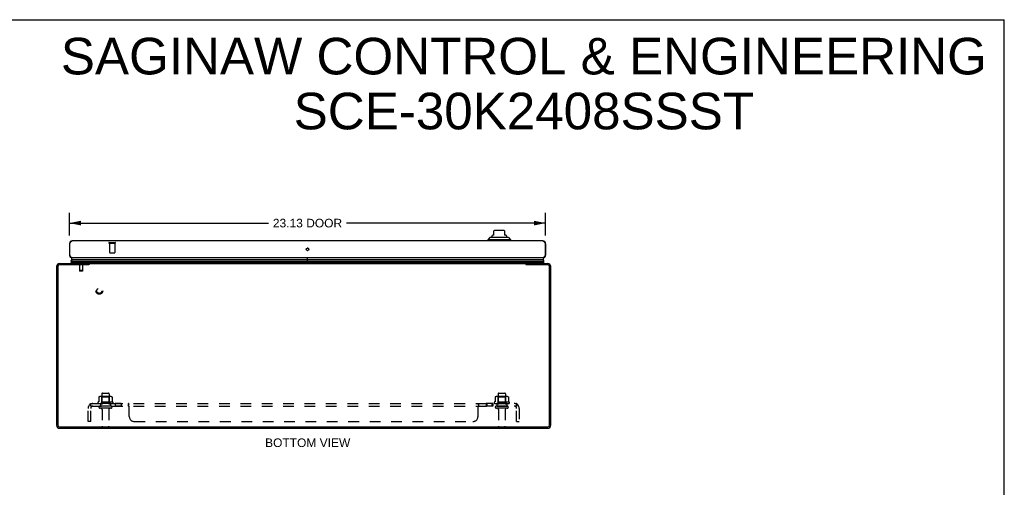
# Model space of a CAD drawing. Header units: inches. Extents: x 0 to 94.4, y 0 to 61.1.
# Tile 6 of 6: x 46.6 to 94.4, y 38.4 to 61.1. Entities that reach past the tile are written whole.
import ezdxf

# ---------------------------------------------------------------- set-up
doc = ezdxf.new("R2010")
doc.units = ezdxf.units.IN
doc.header["$LTSCALE"] = 5.194444
doc.header["$MEASUREMENT"] = 0
doc.linetypes.add('HIDDEN', pattern=[0.2, 0.1, -0.1])
doc.layers.get('0').update_dxf_attribs({"linetype": 'CONTINUOUS'})
for name, color, linetype in [('02___PRT_ALL_AXES', 7, 'CONTINUOUS'), ('DEFAULT_2', 8, 'HIDDEN'), ('DIMENSIONS', 7, 'CONTINUOUS')]:
    doc.layers.add(name, color=color, linetype=linetype)
doc.styles.get("Standard").update_dxf_attribs({"font": 'arial.ttf'})
doc.dimstyles.new('DIMSTYLE_1', dxfattribs={"dimtxt": 0.416667, "dimasz": 0.555556, "dimexe": 0.09, "dimexo": 0.07, "dimgap": 0.0375, "dimtad": 0, "dimtih": 1, "dimtoh": 1, "dimzin": 4, "dimdsep": 46, "dimtxsty": 'Standard', "dimblk": '_FILLED', "dimblk1": '_FILLED', "dimblk2": '_FILLED', "dimcen": 0.09, "dimazin": 1, "dimtfac": 1, "dimtofl": 0, "dimtmove": 0, "dimatfit": 3, "dimldrblk": '_FILLED', "dimfxl": 0, "dimtolj": 1, "dimtzin": 4, "dimarcsym": 0})

# ---------------------------------------------------------------- blocks, each defined once
blk = doc.blocks.new('_FILLED')
at = {"color": 0, "linetype": 'ByBlock'}
blk.add_solid([(0, 0), (-1, 0.2), (-1, -0.2)], dxfattribs=at)
blk = doc.blocks.new('*D11')
at = {"layer": 'DIMENSIONS', "color": 2, "linetype": 'Continuous'}
for p, q in [((49.039, 50.623), (49.039, 51.733)), ((72.164, 50.623), (72.164, 51.733)), ((49.039, 51.233), (58.712, 51.233)), ((72.164, 51.233), (62.49, 51.233))]:
    blk.add_line(p, q, dxfattribs=at)
at = {"layer": 'DIMENSIONS', "color": 2, "linetype": 'Continuous', "xscale": 0.5555555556, "yscale": 0.5555555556, "zscale": 0.5555555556, "rotation": 180}
blk.add_blockref('_FILLED', (49.039, 51.233), dxfattribs=at)
at = {"layer": 'DIMENSIONS', "color": 2, "linetype": 'Continuous', "xscale": 0.5555555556, "yscale": 0.5555555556, "zscale": 0.5555555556}
blk.add_blockref('_FILLED', (72.164, 51.233), dxfattribs=at)
at = {"layer": 'DIMENSIONS', "color": 2, "linetype": 'Continuous', "insert": (60.601, 51.441), "char_height": 0.4167, "width": 3.36121, "attachment_point": 2, "line_spacing_factor": 0.9}
blk.add_mtext('23.13 DOOR', dxfattribs=at)

msp = doc.modelspace()

# ---------------------------------------------------------------- linework, layer by layer
at = {"color": 7, "linetype": 'Continuous'}
for p, q in [((0, 61.111), (94.444, 61.111)), ((94.444, 0), (94.444, 61.111)), ((69.658, 50.652), (69.658, 50.862)), ((70.13, 50.869), (69.697, 50.869)), ((70.17, 50.862), (70.17, 50.652)), ((49.039, 50.234), (49.052, 50.234)), ((69.461, 50.526), (69.363, 50.428)), ((70.465, 50.428), (69.363, 50.428)), ((69.363, 50.428), (69.363, 50.369)), ((70.367, 50.526), (69.461, 50.526)), ((69.53, 50.554), (70.298, 50.554)), ((69.658, 50.652), (69.579, 50.652)), ((69.579, 50.639), (69.579, 50.652)), ((70.248, 50.652), (70.17, 50.652)), ((70.248, 50.639), (70.248, 50.652)), ((70.367, 50.526), (70.465, 50.428)), ((70.465, 50.428), (70.465, 50.369)), ((72.164, 50.234), (72.151, 50.234)), ((60.626, 50.014), (60.577, 50.014)), ((49.039, 49.679), (49.052, 49.679)), ((49.141, 49.311), (49.121, 49.299)), ((49.137, 49.27), (49.121, 49.299)), ((60.601, 49.299), (49.121, 49.299)), ((49.123, 49.377), (60.601, 49.377)), ((60.601, 49.333), (49.132, 49.333)), ((60.601, 49.319), (49.139, 49.319)), ((60.601, 49.311), (49.141, 49.311)), ((60.601, 49.452), (49.152, 49.452)), ((49.964, 49.209), (49.964, 49.27)), ((49.991, 49.269), (49.964, 49.269)), ((60.601, 49.27), (60.601, 49.544)), ((60.603, 49.27), (60.603, 49.544)), ((72.051, 49.452), (60.603, 49.452)), ((60.603, 49.377), (72.079, 49.377)), ((72.07, 49.333), (60.603, 49.333)), ((72.063, 49.319), (60.603, 49.319)), ((72.061, 49.311), (60.603, 49.311)), ((72.082, 49.299), (60.603, 49.299)), ((71.239, 49.269), (71.212, 49.269)), ((71.239, 49.209), (71.239, 49.27)), ((72.082, 49.299), (72.061, 49.311)), ((72.063, 49.319), (72.065, 49.323)), ((72.065, 49.323), (72.067, 49.326)), ((72.082, 49.299), (72.065, 49.27)), ((72.067, 49.326), (72.069, 49.33)), ((72.069, 49.33), (72.07, 49.333)), ((72.164, 49.679), (72.151, 49.679)), ((49.964, 49.253), (49.985, 49.227)), ((71.218, 49.227), (71.239, 49.253))]:
    msp.add_line(p, q, dxfattribs=at)
at = {"color": 3, "linetype": 'Continuous'}
for p, q in [((49.039, 50.234), (49.039, 49.679)), ((49.052, 49.679), (49.052, 50.234)), ((72.029, 50.369), (49.174, 50.369)), ((72.151, 50.234), (72.151, 49.679)), ((72.164, 50.234), (72.164, 49.679)), ((48.559, 49.27), (49.964, 49.27)), ((72.029, 49.544), (49.174, 49.544)), ((49.991, 49.27), (49.991, 49.228)), ((49.991, 49.27), (71.212, 49.27)), ((71.212, 49.27), (71.212, 49.228)), ((71.239, 49.27), (72.269, 49.27)), ((48.414, 49.125), (48.414, 41.415)), ((48.477, 49.127), (48.477, 41.413)), ((49.961, 49.207), (48.557, 49.207)), ((49.976, 49.217), (49.972, 49.214)), ((72.271, 49.207), (71.242, 49.207)), ((72.351, 41.413), (72.351, 49.127)), ((72.414, 41.415), (72.414, 49.125)), ((48.557, 41.333), (72.271, 41.333)), ((48.559, 41.27), (72.269, 41.27))]:
    msp.add_line(p, q, dxfattribs=at)
for points in [[(49.052, 50.234), (49.057, 50.243), (49.062, 50.251), (49.067, 50.26), (49.072, 50.269), (49.077, 50.277), (49.082, 50.285), (49.087, 50.294), (49.092, 50.301), (49.098, 50.309), (49.103, 50.316), (49.108, 50.323), (49.113, 50.329), (49.118, 50.335), (49.123, 50.341), (49.128, 50.346), (49.133, 50.351), (49.138, 50.355), (49.143, 50.359), (49.148, 50.362), (49.153, 50.364), (49.159, 50.366), (49.164, 50.368), (49.169, 50.369), (49.174, 50.369)], [(72.029, 50.369), (72.034, 50.369), (72.039, 50.368), (72.044, 50.366), (72.049, 50.364), (72.054, 50.362), (72.059, 50.359), (72.064, 50.355), (72.069, 50.351), (72.075, 50.346), (72.08, 50.341), (72.085, 50.335), (72.09, 50.329), (72.095, 50.323), (72.1, 50.316), (72.105, 50.309), (72.11, 50.301), (72.115, 50.294), (72.12, 50.285), (72.125, 50.277), (72.13, 50.269), (72.136, 50.26), (72.141, 50.251), (72.146, 50.243), (72.151, 50.234)], [(49.174, 49.544), (49.169, 49.544), (49.164, 49.545), (49.159, 49.546), (49.153, 49.548), (49.148, 49.551), (49.143, 49.554), (49.138, 49.558), (49.133, 49.562), (49.128, 49.567), (49.123, 49.572), (49.118, 49.577), (49.113, 49.583), (49.108, 49.59), (49.103, 49.597), (49.098, 49.604), (49.092, 49.611), (49.087, 49.619), (49.082, 49.627), (49.077, 49.635), (49.072, 49.644), (49.067, 49.652), (49.062, 49.661), (49.057, 49.67), (49.052, 49.679)], [(72.151, 49.679), (72.146, 49.67), (72.141, 49.661), (72.136, 49.652), (72.13, 49.644), (72.125, 49.635), (72.12, 49.627), (72.115, 49.619), (72.11, 49.611), (72.105, 49.604), (72.1, 49.597), (72.095, 49.59), (72.09, 49.583), (72.085, 49.577), (72.08, 49.572), (72.075, 49.567), (72.069, 49.562), (72.064, 49.558), (72.059, 49.554), (72.054, 49.551), (72.049, 49.548), (72.044, 49.546), (72.039, 49.545), (72.034, 49.544), (72.029, 49.544)], [(49.972, 49.214), (49.971, 49.213), (49.97, 49.213), (49.969, 49.212), (49.968, 49.211), (49.967, 49.211), (49.965, 49.21), (49.964, 49.209), (49.963, 49.209), (49.962, 49.208), (49.961, 49.207)], [(49.991, 49.228), (49.99, 49.227), (49.989, 49.226), (49.988, 49.225), (49.987, 49.224), (49.986, 49.223), (49.984, 49.222), (49.983, 49.221), (49.982, 49.22), (49.981, 49.22), (49.98, 49.219), (49.979, 49.218), (49.978, 49.218), (49.977, 49.217), (49.976, 49.217)], [(71.212, 49.228), (71.213, 49.227), (71.214, 49.226), (71.215, 49.225), (71.216, 49.224), (71.217, 49.223), (71.218, 49.222), (71.219, 49.221), (71.22, 49.22), (71.221, 49.22), (71.222, 49.219), (71.223, 49.218), (71.224, 49.218), (71.225, 49.217), (71.226, 49.217), (71.229, 49.215)], [(71.229, 49.215), (71.231, 49.214), (71.232, 49.213), (71.233, 49.213), (71.234, 49.212), (71.235, 49.211), (71.236, 49.211), (71.237, 49.21), (71.238, 49.209), (71.239, 49.209), (71.241, 49.208), (71.242, 49.207)]]:
    msp.add_lwpolyline(points, dxfattribs=at)
at = {"color": 7, "linetype": 'Continuous'}
for points in [[(49.123, 49.377), (49.124, 49.383), (49.124, 49.39), (49.125, 49.396), (49.127, 49.402), (49.128, 49.409), (49.131, 49.415), (49.133, 49.421), (49.136, 49.428), (49.14, 49.434), (49.143, 49.44), (49.147, 49.446), (49.152, 49.452)], [(49.139, 49.319), (49.137, 49.323), (49.136, 49.326), (49.134, 49.33), (49.132, 49.333)], [(72.079, 49.377), (72.079, 49.383), (72.078, 49.39), (72.077, 49.396), (72.076, 49.402), (72.074, 49.409), (72.072, 49.415), (72.069, 49.421), (72.066, 49.428), (72.063, 49.434), (72.059, 49.44), (72.055, 49.446), (72.051, 49.452)], [(49.985, 49.227), (49.983, 49.226), (49.982, 49.224), (49.981, 49.223), (49.98, 49.221), (49.979, 49.219), (49.978, 49.218)], [(71.218, 49.227), (71.219, 49.226), (71.22, 49.224), (71.222, 49.223), (71.223, 49.221), (71.224, 49.219), (71.224, 49.218)]]:
    msp.add_lwpolyline(points, dxfattribs=at)
at = {"color": 3, "linetype": 'Continuous'}
msp.add_circle((60.601, 49.956), 0.0625, dxfattribs=at)
at = {"color": 7, "linetype": 'Continuous'}
for centre, radius, start, end in [((69.697, 50.751), 0.118, 90, 109.4785), ((70.13, 50.751), 0.118, 70.5253, 90), ((69.55, 50.505), 0.0492, 90, 153.8851), ((69.55, 50.554), 0.0197, 120, 180.1146), ((69.5, 50.639), 0.0787, 300, 360), ((70.327, 50.639), 0.0787, 180, 240), ((70.278, 50.505), 0.0492, 26.1149, 90), ((70.278, 50.554), 0.0197, 359.8854, 60), ((49.179, 49.365), 0.0569, 168.7115, 214.5669), ((49.179, 49.494), 0.05, 94.9109, 237.3282), ((49.169, 49.323), 0.03, 186.412, 203.7978), ((72.024, 49.494), 0.05, 302.6718, 85.0891), ((72.034, 49.323), 0.03, 336.2022, 353.588), ((72.023, 49.365), 0.0569, 325.4331, 11.2885), ((49.894, 49.34), 0.145, 308.7549, 311.9881), ((71.309, 49.34), 0.145, 228.0117, 231.2451)]:
    msp.add_arc(centre, radius, start, end, dxfattribs=at)
at = {"color": 3, "linetype": 'Continuous'}
for centre, radius, start, end in [((49.174, 50.234), 0.135, 90, 180), ((72.029, 50.234), 0.135, 0, 90), ((48.559, 49.125), 0.145, 90, 180), ((49.174, 49.679), 0.135, 180, 270), ((72.029, 49.679), 0.135, 270, 360), ((72.269, 49.125), 0.145, 0, 90), ((48.557, 49.127), 0.08, 90, 180), ((72.271, 49.127), 0.08, 0, 90), ((48.559, 41.415), 0.145, 180, 270), ((48.557, 41.413), 0.08, 180, 270), ((72.269, 41.415), 0.145, 270, 360), ((72.271, 41.413), 0.08, 270, 360)]:
    msp.add_arc(centre, radius, start, end, dxfattribs=at)
at = {"color": 7, "linetype": 'Continuous'}
for centre, major_axis, start_param, end_param in [((49.388, 49.376), (0.265, 0), 2.674506, 3.140119), ((49.388, 49.376), (0.265, 0), -2.881148, -2.795492), ((71.814, 49.376), (-0.265, 0), 3.143067, 3.608679), ((71.814, 49.376), (-0.265, 0), 9.078677, 9.164333)]:
    msp.add_ellipse(centre, major_axis=major_axis, ratio=0.632157, start_param=start_param, end_param=end_param, dxfattribs=at)
at = {"layer": '02___PRT_ALL_AXES', "color": 8, "linetype": 'HIDDEN'}
for p, q in [((50.99, 50.251), (50.99, 49.804)), ((50.99, 50.251), (51.238, 50.251)), ((51.238, 50.251), (51.238, 49.804)), ((50.606, 42.94), (50.606, 42.345)), ((50.972, 42.94), (50.972, 42.345)), ((69.856, 42.94), (69.856, 42.345)), ((70.222, 42.94), (70.222, 42.345)), ((51.145, 42.54), (50.433, 42.54)), ((50.455, 42.47), (50.539, 42.47)), ((50.539, 42.47), (50.539, 42.345)), ((51.039, 42.47), (50.539, 42.47)), ((51.039, 42.345), (50.539, 42.345)), ((50.623, 42.176), (50.623, 41.375)), ((50.955, 42.176), (50.955, 41.375)), ((51.039, 42.47), (51.039, 42.345)), ((51.039, 42.47), (51.123, 42.47)), ((51.267, 42.47), (51.267, 42.345)), ((51.548, 42.47), (51.267, 42.47)), ((51.548, 42.345), (51.267, 42.345)), ((51.548, 42.47), (51.548, 42.345)), ((69.599, 42.47), (69.28, 42.47)), ((69.28, 42.47), (69.28, 42.345)), ((69.599, 42.345), (69.28, 42.345)), ((69.318, 42.47), (69.318, 42.345)), ((69.561, 42.47), (69.561, 42.345)), ((69.599, 42.47), (69.599, 42.345)), ((70.395, 42.54), (69.683, 42.54)), ((69.705, 42.47), (69.789, 42.47)), ((70.289, 42.47), (69.789, 42.47)), ((69.789, 42.47), (69.789, 42.345)), ((70.289, 42.345), (69.789, 42.345)), ((69.873, 42.176), (69.873, 41.375)), ((70.205, 42.176), (70.205, 41.375)), ((70.289, 42.47), (70.373, 42.47)), ((70.289, 42.47), (70.289, 42.345))]:
    msp.add_line(p, q, dxfattribs=at)
msp.add_circle((50.489, 47.945), 0.124, dxfattribs=at)
for centre, radius, start, end in [((50.455, 42.508), 0.0384, 124.4497, 270), ((50.789, 41.94), 0.698, 117.6814, 120.6631), ((50.789, 41.94), 0.698, 59.3369, 62.3186), ((51.123, 42.508), 0.0384, 270, 55.5503), ((69.705, 42.508), 0.0384, 124.4497, 270), ((70.039, 41.94), 0.698, 117.6814, 120.6631), ((70.039, 41.94), 0.698, 59.3369, 62.3186), ((70.373, 42.508), 0.0384, 270, 55.5503)]:
    msp.add_arc(centre, radius, start, end, dxfattribs=at)
at = {"layer": 'DEFAULT_2', "color": 8, "linetype": 'HIDDEN'}
for p, q in [((50.972, 50.294), (51.256, 50.294)), ((50.972, 50.251), (51.256, 50.251)), ((51, 49.794), (51.228, 49.794)), ((49.524, 49.27), (49.524, 48.923)), ((49.602, 49.365), (49.532, 49.365)), ((49.542, 49.365), (49.542, 49.305)), ((49.542, 49.305), (49.662, 49.305)), ((49.602, 49.365), (49.602, 49.305)), ((49.672, 49.365), (49.602, 49.365)), ((49.662, 49.365), (49.662, 49.305)), ((49.68, 49.27), (49.68, 48.923)), ((49.524, 48.923), (49.529, 48.895)), ((49.68, 48.923), (49.524, 48.923)), ((49.675, 48.895), (49.529, 48.895)), ((49.68, 48.923), (49.675, 48.895)), ((50.47, 42.785), (50.47, 42.566)), ((51.044, 42.806), (50.533, 42.806)), ((50.605, 42.786), (50.585, 42.806)), ((50.605, 42.49), (50.605, 42.786)), ((50.972, 42.786), (50.605, 42.786)), ((50.636, 42.97), (50.942, 42.97)), ((50.972, 42.786), (50.992, 42.806)), ((50.972, 42.49), (50.972, 42.786)), ((51.108, 42.785), (51.108, 42.566)), ((69.72, 42.785), (69.72, 42.566)), ((70.294, 42.806), (69.783, 42.806)), ((69.855, 42.786), (69.835, 42.806)), ((70.222, 42.786), (69.855, 42.786)), ((69.855, 42.49), (69.855, 42.786)), ((69.886, 42.97), (70.192, 42.97)), ((70.222, 42.786), (70.242, 42.806)), ((70.222, 42.49), (70.222, 42.786)), ((70.358, 42.785), (70.358, 42.566)), ((49.945, 41.595), (49.945, 42.233)), ((50.032, 42.416), (50.111, 42.319)), ((50.07, 42.345), (50.07, 42.47)), ((50.07, 42.47), (70.758, 42.47)), ((50.07, 42.345), (70.758, 42.345)), ((50.07, 41.595), (50.07, 42.233)), ((50.08, 42.368), (50.079, 42.37)), ((50.08, 42.367), (50.08, 42.368)), ((50.081, 42.365), (50.08, 42.367)), ((50.082, 42.364), (50.081, 42.365)), ((50.082, 42.362), (50.082, 42.364)), ((50.083, 42.361), (50.082, 42.362)), ((50.083, 42.36), (50.083, 42.361)), ((50.084, 42.358), (50.083, 42.36)), ((50.085, 42.357), (50.084, 42.358)), ((50.085, 42.356), (50.085, 42.357)), ((50.086, 42.354), (50.085, 42.356)), ((50.086, 42.353), (50.086, 42.354)), ((50.087, 42.352), (50.086, 42.353)), ((50.087, 42.351), (50.087, 42.352)), ((50.088, 42.35), (50.087, 42.351)), ((50.089, 42.348), (50.088, 42.35)), ((50.089, 42.347), (50.089, 42.348)), ((51.053, 42.239), (50.524, 42.239)), ((50.605, 42.49), (50.585, 42.47)), ((50.972, 42.49), (50.605, 42.49)), ((50.972, 42.49), (50.992, 42.47)), ((51.91, 42.345), (51.91, 42.47)), ((51.919, 42.465), (51.918, 42.467)), ((51.924, 42.458), (51.922, 42.461)), ((51.936, 42.432), (51.935, 42.435)), ((51.945, 42.319), (51.944, 42.319)), ((51.945, 41.845), (51.945, 42.416)), ((68.883, 42.416), (68.884, 42.417)), ((68.883, 41.845), (68.883, 42.416)), ((68.885, 42.419), (68.886, 42.421)), ((68.891, 42.32), (68.892, 42.32)), ((68.896, 42.442), (68.897, 42.445)), ((68.909, 42.34), (68.911, 42.341)), ((68.917, 42.47), (68.918, 42.47)), ((68.918, 42.345), (68.918, 42.47)), ((70.303, 42.239), (69.774, 42.239)), ((69.855, 42.49), (69.835, 42.47)), ((70.222, 42.49), (69.855, 42.49)), ((70.222, 42.49), (70.242, 42.47)), ((70.796, 42.416), (70.717, 42.319)), ((70.758, 42.345), (70.758, 42.47)), ((70.758, 41.595), (70.758, 42.233)), ((70.883, 42.233), (70.883, 41.595)), ((50.07, 41.595), (49.945, 41.595)), ((50.653, 41.345), (50.925, 41.345)), ((52.195, 41.595), (68.633, 41.595)), ((69.903, 41.345), (70.175, 41.345)), ((70.758, 41.595), (70.883, 41.595))]:
    msp.add_line(p, q, dxfattribs=at)
for points in [[(50.47, 42.566), (50.47, 42.565), (50.47, 42.564), (50.469, 42.563), (50.469, 42.562), (50.469, 42.561), (50.468, 42.561), (50.468, 42.56), (50.468, 42.56), (50.467, 42.56), (50.467, 42.559), (50.467, 42.559), (50.466, 42.559), (50.466, 42.558), (50.466, 42.558), (50.465, 42.558), (50.465, 42.558), (50.465, 42.558), (50.465, 42.558)], [(50.476, 42.794), (50.474, 42.793), (50.473, 42.792), (50.472, 42.791), (50.471, 42.789), (50.47, 42.788), (50.47, 42.786), (50.47, 42.785)], [(51.102, 42.794), (51.103, 42.793), (51.105, 42.792), (51.106, 42.791), (51.107, 42.789), (51.107, 42.788), (51.108, 42.786), (51.108, 42.785)], [(51.113, 42.558), (51.113, 42.558), (51.112, 42.558), (51.112, 42.558), (51.112, 42.558), (51.112, 42.558), (51.111, 42.559), (51.111, 42.559), (51.111, 42.559), (51.11, 42.56), (51.11, 42.56), (51.11, 42.56), (51.109, 42.561), (51.109, 42.561), (51.109, 42.562), (51.108, 42.563), (51.108, 42.564), (51.108, 42.565), (51.108, 42.566)], [(69.72, 42.566), (69.72, 42.565), (69.72, 42.564), (69.719, 42.563), (69.719, 42.562), (69.719, 42.561), (69.718, 42.561), (69.718, 42.56), (69.718, 42.56), (69.717, 42.56), (69.717, 42.559), (69.717, 42.559), (69.716, 42.559), (69.716, 42.558), (69.716, 42.558), (69.715, 42.558), (69.715, 42.558), (69.715, 42.558), (69.715, 42.558)], [(69.726, 42.794), (69.724, 42.793), (69.723, 42.792), (69.722, 42.791), (69.721, 42.789), (69.72, 42.788), (69.72, 42.786), (69.72, 42.785)], [(70.352, 42.794), (70.353, 42.793), (70.355, 42.792), (70.356, 42.791), (70.357, 42.789), (70.357, 42.788), (70.358, 42.786), (70.358, 42.785)], [(70.363, 42.558), (70.363, 42.558), (70.362, 42.558), (70.362, 42.558), (70.362, 42.558), (70.362, 42.558), (70.361, 42.559), (70.361, 42.559), (70.361, 42.559), (70.36, 42.56), (70.36, 42.56), (70.36, 42.56), (70.359, 42.561), (70.359, 42.561), (70.359, 42.562), (70.358, 42.563), (70.358, 42.564), (70.358, 42.565), (70.358, 42.566)], [(50.032, 42.416), (50.033, 42.417), (50.035, 42.419), (50.037, 42.421), (50.038, 42.424), (50.04, 42.426), (50.042, 42.429), (50.043, 42.432), (50.045, 42.435), (50.046, 42.438), (50.047, 42.442), (50.049, 42.445), (50.05, 42.448), (50.051, 42.451), (50.053, 42.453), (50.054, 42.456), (50.055, 42.458), (50.057, 42.461), (50.058, 42.463), (50.06, 42.465), (50.062, 42.467), (50.063, 42.468), (50.065, 42.469), (50.066, 42.469), (50.068, 42.47), (50.069, 42.47), (50.07, 42.47)], [(50.07, 42.404), (50.07, 42.404), (50.07, 42.405), (50.07, 42.405), (50.07, 42.405), (50.07, 42.404), (50.07, 42.404), (50.07, 42.404), (50.07, 42.404), (50.07, 42.403), (50.07, 42.403), (50.07, 42.402), (50.07, 42.402), (50.07, 42.402)], [(50.079, 42.37), (50.078, 42.372), (50.078, 42.373), (50.078, 42.374), (50.077, 42.374), (50.077, 42.375), (50.077, 42.376), (50.077, 42.377), (50.076, 42.378), (50.076, 42.379), (50.076, 42.38), (50.075, 42.381), (50.075, 42.382), (50.075, 42.383), (50.075, 42.384), (50.074, 42.384), (50.074, 42.385), (50.074, 42.386), (50.074, 42.387), (50.073, 42.388), (50.073, 42.389), (50.073, 42.39), (50.073, 42.39), (50.072, 42.391), (50.072, 42.392), (50.072, 42.393), (50.072, 42.394), (50.072, 42.394), (50.072, 42.395), (50.071, 42.396), (50.071, 42.397), (50.071, 42.398), (50.071, 42.398), (50.071, 42.399), (50.071, 42.4), (50.071, 42.4), (50.07, 42.401), (50.07, 42.402), (50.07, 42.402), (50.07, 42.403), (50.07, 42.403), (50.07, 42.404), (50.07, 42.404), (50.07, 42.404)], [(50.097, 42.327), (50.094, 42.33), (50.092, 42.332), (50.09, 42.333), (50.088, 42.335), (50.086, 42.337), (50.084, 42.338), (50.082, 42.34), (50.08, 42.341), (50.078, 42.342), (50.076, 42.343), (50.074, 42.344), (50.073, 42.345), (50.071, 42.345), (50.07, 42.345)], [(50.093, 42.341), (50.093, 42.341), (50.093, 42.341), (50.093, 42.341), (50.093, 42.341), (50.093, 42.342), (50.092, 42.342), (50.092, 42.342), (50.092, 42.343), (50.092, 42.343), (50.091, 42.343), (50.091, 42.344), (50.091, 42.344), (50.091, 42.345), (50.09, 42.345), (50.09, 42.346), (50.09, 42.346), (50.089, 42.347), (50.089, 42.347)], [(50.09, 42.345), (50.091, 42.344), (50.091, 42.344), (50.091, 42.343), (50.091, 42.343), (50.092, 42.343), (50.092, 42.342), (50.092, 42.342), (50.093, 42.342), (50.093, 42.341), (50.093, 42.341), (50.093, 42.341), (50.093, 42.341), (50.093, 42.341)], [(50.111, 42.319), (50.11, 42.319), (50.11, 42.319), (50.109, 42.319), (50.108, 42.319), (50.108, 42.319), (50.107, 42.32), (50.106, 42.32), (50.105, 42.321), (50.103, 42.322), (50.102, 42.323), (50.1, 42.324), (50.099, 42.325), (50.097, 42.327)], [(51.925, 42.456), (51.924, 42.458), (51.922, 42.461), (51.921, 42.463), (51.919, 42.465), (51.918, 42.467), (51.916, 42.468), (51.915, 42.469), (51.913, 42.469), (51.912, 42.47), (51.911, 42.47), (51.91, 42.47)], [(51.921, 42.337), (51.92, 42.338), (51.918, 42.34), (51.917, 42.341), (51.916, 42.342), (51.914, 42.343), (51.913, 42.344), (51.912, 42.345), (51.911, 42.345), (51.91, 42.345)], [(51.917, 42.341), (51.916, 42.342), (51.914, 42.343)], [(51.922, 42.335), (51.921, 42.337), (51.92, 42.338), (51.918, 42.34)], [(51.932, 42.323), (51.93, 42.324), (51.929, 42.325), (51.928, 42.327), (51.927, 42.328), (51.926, 42.33), (51.924, 42.332), (51.922, 42.335)], [(51.935, 42.435), (51.932, 42.442), (51.931, 42.445), (51.929, 42.448), (51.928, 42.451), (51.927, 42.453), (51.925, 42.456)], [(51.945, 42.319), (51.944, 42.319), (51.942, 42.319), (51.941, 42.319), (51.939, 42.319), (51.938, 42.319), (51.937, 42.32), (51.935, 42.32), (51.934, 42.321), (51.933, 42.322), (51.932, 42.323), (51.93, 42.324), (51.929, 42.325), (51.928, 42.327), (51.927, 42.328)], [(51.945, 42.416), (51.944, 42.417), (51.943, 42.419), (51.941, 42.421), (51.94, 42.424), (51.939, 42.426), (51.937, 42.429), (51.936, 42.432)], [(51.939, 42.319), (51.938, 42.319), (51.937, 42.32)], [(51.945, 42.416), (51.944, 42.417), (51.943, 42.419), (51.941, 42.421), (51.94, 42.424)], [(68.883, 42.416), (68.884, 42.417), (68.885, 42.419), (68.886, 42.421), (68.888, 42.424)], [(68.883, 42.319), (68.884, 42.319), (68.885, 42.319), (68.887, 42.319), (68.888, 42.319), (68.89, 42.319), (68.891, 42.32), (68.892, 42.32), (68.893, 42.321), (68.895, 42.322), (68.896, 42.323), (68.897, 42.324), (68.899, 42.325), (68.9, 42.327), (68.901, 42.328)], [(68.883, 42.319), (68.884, 42.319), (68.885, 42.319), (68.887, 42.319), (68.888, 42.319)], [(68.888, 42.424), (68.889, 42.426), (68.89, 42.429), (68.892, 42.432)], [(68.892, 42.432), (68.893, 42.435), (68.896, 42.442)], [(68.893, 42.321), (68.895, 42.322), (68.896, 42.323)], [(68.897, 42.445), (68.898, 42.448), (68.9, 42.451)], [(68.897, 42.324), (68.899, 42.325), (68.9, 42.327), (68.901, 42.328), (68.902, 42.33), (68.903, 42.332)], [(68.9, 42.451), (68.901, 42.453), (68.902, 42.456), (68.904, 42.458), (68.905, 42.461), (68.907, 42.463)], [(68.903, 42.332), (68.906, 42.335), (68.907, 42.337), (68.908, 42.338)], [(68.904, 42.458), (68.905, 42.461), (68.907, 42.463), (68.908, 42.465), (68.91, 42.467), (68.912, 42.468), (68.913, 42.469), (68.914, 42.469), (68.916, 42.47), (68.917, 42.47), (68.918, 42.47)], [(68.907, 42.337), (68.908, 42.338), (68.909, 42.34), (68.911, 42.341), (68.912, 42.342), (68.913, 42.343), (68.914, 42.344), (68.916, 42.345), (68.917, 42.345), (68.918, 42.345)], [(68.916, 42.345), (68.917, 42.345), (68.918, 42.345)], [(70.717, 42.319), (70.717, 42.319), (70.718, 42.319), (70.719, 42.319), (70.719, 42.319), (70.72, 42.319), (70.721, 42.32), (70.722, 42.32), (70.723, 42.321), (70.724, 42.322), (70.726, 42.323), (70.727, 42.324), (70.729, 42.325), (70.73, 42.327), (70.734, 42.33)], [(70.734, 42.33), (70.735, 42.332), (70.737, 42.333), (70.739, 42.335), (70.741, 42.337), (70.743, 42.338), (70.745, 42.34), (70.747, 42.341), (70.749, 42.342), (70.751, 42.343), (70.753, 42.344), (70.755, 42.345), (70.756, 42.345), (70.758, 42.345)], [(70.758, 42.405), (70.758, 42.405), (70.758, 42.404), (70.758, 42.404), (70.758, 42.404), (70.758, 42.404), (70.757, 42.403), (70.757, 42.403), (70.757, 42.402), (70.757, 42.402), (70.757, 42.401), (70.757, 42.401), (70.757, 42.4), (70.757, 42.4), (70.757, 42.399), (70.757, 42.398), (70.757, 42.398), (70.756, 42.397), (70.756, 42.396), (70.756, 42.396), (70.756, 42.395), (70.756, 42.394), (70.756, 42.394), (70.756, 42.393), (70.755, 42.392), (70.755, 42.392), (70.755, 42.391), (70.755, 42.39), (70.755, 42.389), (70.754, 42.389), (70.754, 42.388), (70.754, 42.387), (70.754, 42.386), (70.754, 42.385), (70.753, 42.385), (70.753, 42.384), (70.753, 42.383), (70.753, 42.382), (70.752, 42.381), (70.752, 42.381), (70.752, 42.38), (70.752, 42.379), (70.751, 42.378), (70.751, 42.377), (70.751, 42.376), (70.75, 42.375), (70.75, 42.375), (70.75, 42.374), (70.75, 42.373), (70.749, 42.372), (70.749, 42.371), (70.749, 42.37), (70.748, 42.369), (70.748, 42.368), (70.747, 42.367), (70.747, 42.366), (70.747, 42.365), (70.746, 42.364), (70.746, 42.363), (70.746, 42.363), (70.745, 42.362), (70.745, 42.361), (70.744, 42.36), (70.744, 42.359), (70.744, 42.358), (70.743, 42.357), (70.743, 42.357), (70.743, 42.356), (70.742, 42.355), (70.742, 42.354), (70.742, 42.354), (70.741, 42.353), (70.741, 42.352), (70.74, 42.351), (70.74, 42.351), (70.74, 42.35), (70.739, 42.349), (70.739, 42.349), (70.739, 42.348), (70.738, 42.347), (70.738, 42.347), (70.738, 42.346), (70.737, 42.346), (70.737, 42.345), (70.737, 42.344), (70.736, 42.344), (70.736, 42.343), (70.736, 42.343), (70.736, 42.343), (70.735, 42.342), (70.735, 42.342), (70.735, 42.341), (70.735, 42.341), (70.735, 42.341)], [(70.735, 42.341), (70.735, 42.341), (70.735, 42.341), (70.735, 42.341), (70.735, 42.341), (70.735, 42.341), (70.735, 42.341), (70.735, 42.342), (70.735, 42.342), (70.735, 42.342), (70.736, 42.342), (70.736, 42.343), (70.736, 42.343), (70.737, 42.344), (70.737, 42.344), (70.737, 42.344)], [(70.796, 42.416), (70.794, 42.417), (70.793, 42.419), (70.791, 42.421), (70.789, 42.424), (70.788, 42.426), (70.786, 42.429), (70.785, 42.432), (70.783, 42.435), (70.782, 42.438), (70.78, 42.442), (70.779, 42.445), (70.778, 42.448), (70.776, 42.451), (70.775, 42.453), (70.774, 42.456), (70.772, 42.458), (70.771, 42.461), (70.769, 42.463), (70.768, 42.465), (70.766, 42.467), (70.764, 42.468), (70.763, 42.469), (70.761, 42.469), (70.76, 42.47), (70.759, 42.47), (70.758, 42.47)], [(70.758, 42.401), (70.758, 42.402), (70.758, 42.402), (70.758, 42.403), (70.758, 42.403), (70.758, 42.404), (70.758, 42.404), (70.758, 42.404), (70.758, 42.404), (70.758, 42.405), (70.758, 42.405), (70.758, 42.405)]]:
    msp.add_lwpolyline(points, dxfattribs=at)
for radius in [0.164, 0.124]:
    msp.add_circle((50.489, 47.945), radius, dxfattribs=at)
for centre, radius, start, end in [((50.972, 50.272), 0.0215, 90, 270), ((51.256, 50.272), 0.0215, 270, 90), ((51, 49.804), 0.01, 180, 270), ((51.228, 49.804), 0.01, 270, 360), ((49.532, 49.275), 0.09, 90, 176.4167), ((49.452, 49.28), 0.01, 176.4167, 270), ((49.672, 49.275), 0.09, 3.5833, 90), ((49.752, 49.28), 0.01, 270, 3.5833), ((50.533, 42.665), 0.141, 90, 113.95), ((50.636, 42.94), 0.03, 90, 180), ((50.942, 42.94), 0.03, 0, 90), ((51.044, 42.665), 0.141, 66.05, 90), ((69.783, 42.665), 0.141, 90, 113.95), ((69.886, 42.94), 0.03, 90, 180), ((70.192, 42.94), 0.03, 0, 90), ((70.294, 42.665), 0.141, 66.05, 90), ((50.182, 42.233), 0.237, 90, 180), ((50.182, 42.233), 0.112, 90, 180), ((50.524, 42.292), 0.053, 90, 270), ((50.56, 42.176), 0.0625, 0, 90), ((51.017, 42.176), 0.0625, 90, 180), ((51.053, 42.292), 0.053, 270, 90), ((69.774, 42.292), 0.053, 90, 270), ((69.81, 42.176), 0.0625, 0, 90), ((70.267, 42.176), 0.0625, 90, 180), ((70.303, 42.292), 0.053, 270, 90), ((70.646, 42.233), 0.237, 0, 90), ((70.646, 42.233), 0.112, 0, 90), ((52.195, 41.845), 0.25, 180, 270), ((68.633, 41.845), 0.25, 270, 360), ((50.653, 41.375), 0.03, 180, 270), ((50.925, 41.375), 0.03, 270, 360), ((69.903, 41.375), 0.03, 180, 270), ((70.175, 41.375), 0.03, 270, 360)]:
    msp.add_arc(centre, radius, start, end, dxfattribs=at)

# ---------------------------------------------------------------- texts
at = {"layer": 'DIMENSIONS', "color": 2, "linetype": 'Continuous', "attachment_point": 2, "line_spacing_factor": 0.9}
for s, insert, char_height, width in [('SAGINAW CONTROL & ENGINEERING\\PSCE-30K2408SSST', (71.11, 60.231), 1.77778, 44.90045), ('BOTTOM VIEW', (60.61, 40.774), 0.41667, 4.12949)]:
    msp.add_mtext(s, dxfattribs=dict(at, insert=insert, char_height=char_height, width=width))

# ---------------------------------------------------------------- dimensions: what is measured, and where the dimension line sits
at = {"layer": 'DIMENSIONS', "color": 2, "linetype": 'Continuous'}
dim = msp.add_linear_dim(base=(72.163798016, 51.232562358), p1=(49.038798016, 50.552721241), p2=(72.163798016, 50.552721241), text='<> DOOR', dimstyle='DIMSTYLE_1', dxfattribs=at)
dim.commit()
dim.dimension.update_dxf_attribs({"geometry": '*D11', "text_midpoint": (60.601298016, 51.232562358), "dimtype": 160})

doc.saveas('drawing.dxf')
